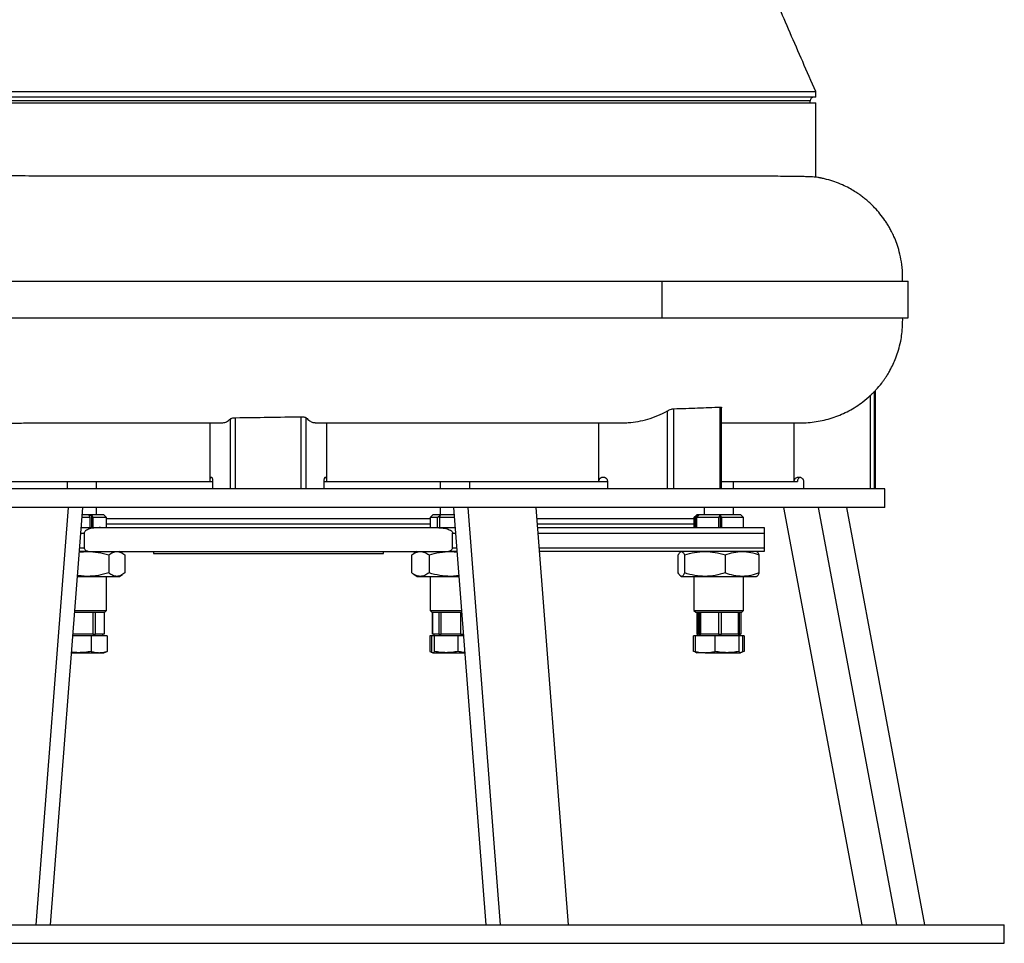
# Model space of a CAD drawing. Extents: x 3894 to 4794, y 2811 to 4790.
# Tile 2 of 8: x 4259 to 4794, y 2811 to 3313. Entities that reach past the tile are written whole.
import ezdxf

# ---------------------------------------------------------------- set-up
doc = ezdxf.new("R2010")
doc.units = 0
doc.header["$LTSCALE"] = 10
doc.header["$MEASUREMENT"] = 0
doc.layers.get('0').update_dxf_attribs({"linetype": 'CONTINUOUS'})

msp = doc.modelspace()

# ---------------------------------------------------------------- linework, layer by layer
at = {"color": 7, "linetype": 'Continuous'}
for p, q in [((4691.45, 3271.14), (4096.45, 3271.14)), ((4691.45, 3271.14), (4691.45, 3274.14)), ((4096.45, 3268.14), (4691.45, 3268.14)), ((4688.45, 3269.14), (4099.45, 3269.14)), ((4688.45, 3268.14), (4688.45, 3269.14)), ((4691.45, 3227.58), (4691.45, 3268.14)), ((4248.93, 3171.14), (4607.76, 3171.14)), ((4607.76, 3171.14), (4741.75, 3171.14)), ((4607.76, 3171.14), (4607.76, 3151.14)), ((4741.75, 3151.14), (4741.75, 3171.14)), ((4248.93, 3151.14), (4607.76, 3151.14)), ((4607.76, 3151.14), (4741.75, 3151.14)), ((4723.46, 3111.23), (4723.54, 3111.36)), ((4723.46, 3058.14), (4723.46, 3111.23)), ((4723.95, 3058.14), (4723.95, 3111.75)), ((4721.25, 3058.14), (4721.25, 3109.06)), ((4610.84, 3058.14), (4610.84, 3100.6)), ((4614.35, 3058.14), (4614.35, 3101.76)), ((4639.56, 3058.14), (4639.56, 3102.66)), ((4640.32, 3058.14), (4640.32, 3102.24)), ((4362.25, 3062.14), (4362.25, 3094.14)), ((4373.39, 3058.14), (4373.39, 3096.27)), ((4376.12, 3058.14), (4376.12, 3096.89)), ((4411.77, 3058.14), (4411.77, 3097.4)), ((4414.51, 3058.14), (4414.51, 3096.79)), ((4425.64, 3062.14), (4425.64, 3094.14)), ((4573.59, 3062.14), (4573.59, 3094.14)), ((4679.69, 3062.14), (4679.69, 3094.14)), ((4108.2, 3062.14), (4362.25, 3062.14)), ((4284.54, 3062.14), (4284.54, 3058.14)), ((4300.54, 3058.14), (4300.54, 3062.14)), ((4362.25, 3062.14), (4363.64, 3062.14)), ((4363.64, 3062.14), (4363.64, 3058.14)), ((4424.25, 3058.14), (4424.25, 3062.14)), ((4424.25, 3062.14), (4425.64, 3062.14)), ((4425.64, 3062.14), (4573.59, 3062.14)), ((4487.36, 3062.14), (4487.36, 3058.14)), ((4503.36, 3058.14), (4503.36, 3062.14)), ((4573.59, 3062.14), (4578.23, 3062.14)), ((4578.23, 3062.14), (4578.23, 3058.14)), ((4640.32, 3062.14), (4679.69, 3062.14)), ((4646.77, 3058.14), (4646.77, 3062.14)), ((4679.69, 3062.14), (4681.45, 3062.14)), ((4684.87, 3062.14), (4684.87, 3058.14)), ((4728.95, 3058.14), (4058.95, 3058.14)), ((4728.95, 3048.14), (4728.95, 3058.14)), ((4728.95, 3048.14), (4058.95, 3048.14)), ((4267.78, 2821.14), (4285.36, 3048.14)), ((4275.59, 2821.14), (4293.17, 3048.14)), ((4300.54, 3044.14), (4300.54, 3048.14)), ((4487.36, 3048.14), (4487.36, 3044.14)), ((4512.31, 2821.14), (4494.72, 3048.14)), ((4520.11, 2821.14), (4502.53, 3048.14)), ((4557.07, 2821.14), (4539.48, 3048.14)), ((4630.77, 3048.14), (4630.77, 3044.14)), ((4646.77, 3044.14), (4646.77, 3048.14)), ((4716.64, 2821.14), (4674.19, 3048.14)), ((4735.5, 2821.14), (4693.04, 3048.14)), ((4750.8, 2821.14), (4708.35, 3048.14)), ((4297.14, 3042.64), (4292.75, 3042.64)), ((4304.54, 3044.14), (4292.86, 3044.14)), ((4296.63, 3043.94), (4298.01, 3043.94)), ((4297.14, 3042.64), (4296.63, 3043.94)), ((4297.14, 3037.14), (4297.14, 3042.64)), ((4298.01, 3043.94), (4298.52, 3042.64)), ((4298.01, 3037.14), (4298.01, 3043.94)), ((4306.04, 3042.64), (4298.52, 3042.64)), ((4298.52, 3042.64), (4298.52, 3037.14)), ((4306, 3042.67), (4304.54, 3044.14)), ((4305.95, 3042.14), (4481.86, 3042.14)), ((4306.04, 3042.64), (4306, 3042.67)), ((4306.04, 3037.14), (4306.04, 3042.64)), ((4483.36, 3044.14), (4481.86, 3042.64)), ((4481.86, 3042.64), (4481.86, 3037.14)), ((4485.8, 3042.64), (4481.86, 3042.64)), ((4495.03, 3044.14), (4483.36, 3044.14)), ((4485.8, 3042.64), (4487.23, 3043.96)), ((4485.8, 3037.14), (4485.8, 3042.64)), ((4487.23, 3043.96), (4486.92, 3042.64)), ((4495.15, 3042.64), (4486.92, 3042.64)), ((4486.92, 3042.64), (4486.92, 3037.14)), ((4539.95, 3042.14), (4625.27, 3042.14)), ((4626.77, 3044.14), (4625.27, 3042.64)), ((4625.27, 3042.64), (4625.27, 3037.14)), ((4626.08, 3042.64), (4625.27, 3042.64)), ((4626.08, 3042.64), (4627.28, 3043.94)), ((4626.08, 3037.14), (4626.08, 3042.64)), ((4627.87, 3043.94), (4626.67, 3042.64)), ((4638.76, 3042.64), (4626.67, 3042.64)), ((4626.67, 3042.64), (4626.67, 3037.14)), ((4650.77, 3044.14), (4626.77, 3044.14)), ((4627.28, 3043.94), (4627.87, 3043.94)), ((4627.28, 3043.94), (4627.28, 3043.3)), ((4638.76, 3042.64), (4639.44, 3043.96)), ((4638.76, 3037.14), (4638.76, 3042.64)), ((4639.44, 3043.96), (4639.44, 3037.14)), ((4652.27, 3042.64), (4640.26, 3042.64)), ((4640.26, 3042.64), (4640.26, 3037.14)), ((4652.27, 3042.64), (4650.77, 3044.14)), ((4652.27, 3037.14), (4652.27, 3042.64)), ((4292.32, 3037.14), (4302.79, 3037.14)), ((4302.79, 3037.14), (4485.11, 3037.14)), ((4305.95, 3039.14), (4481.86, 3039.14)), ((4485.11, 3037.14), (4495.57, 3037.14)), ((4540.18, 3039.14), (4625.27, 3039.14)), ((4292.09, 3034.14), (4293.82, 3034.14)), ((4293.82, 3034.14), (4293.82, 3026.14)), ((4494.08, 3026.14), (4494.08, 3034.14)), ((4494.08, 3034.14), (4495.8, 3034.14)), ((4540.57, 3034.14), (4663.45, 3034.14)), ((4663.45, 3034.14), (4663.45, 3026.14)), ((4291.29, 3023.78), (4295.56, 3024.14)), ((4296.03, 3024.14), (4291.31, 3024.14)), ((4291.47, 3026.14), (4293.82, 3026.14)), ((4296.03, 3024.14), (4491.86, 3024.14)), ((4314.61, 3023.23), (4313.04, 3024.14)), ((4331.45, 3024.14), (4331.45, 3023.14)), ((4456.45, 3023.14), (4456.45, 3024.14)), ((4474.86, 3024.14), (4472.97, 3023.05)), ((4496.58, 3024.14), (4491.86, 3024.14)), ((4493.03, 3024.14), (4496.6, 3023.84)), ((4494.08, 3026.14), (4496.42, 3026.14)), ((4541.19, 3026.14), (4663.45, 3026.14)), ((4663.45, 3024.14), (4541.34, 3024.14)), ((4618.27, 3024.14), (4617.99, 3023.98)), ((4659.55, 3023.98), (4659.27, 3024.14)), ((4307.26, 3022.31), (4307.26, 3012.47)), ((4315.95, 3022.31), (4315.95, 3012.47)), ((4316.05, 3012.47), (4316.05, 3022.31)), ((4331.45, 3023.14), (4456.45, 3023.14)), ((4471.84, 3012.47), (4471.84, 3022.31)), ((4481.27, 3022.31), (4481.27, 3012.47)), ((4616.75, 3012.47), (4616.75, 3022.31)), ((4620.24, 3012.47), (4620.24, 3022.31)), ((4642.26, 3022.31), (4642.26, 3012.47)), ((4660.79, 3012.47), (4660.79, 3022.31)), ((4290.21, 3010.64), (4295.56, 3010.64)), ((4295.56, 3010.64), (4290.3, 3011.07)), ((4295.56, 3010.64), (4311.61, 3010.64)), ((4306.04, 2992.14), (4306.04, 3010.64)), ((4311.61, 3010.64), (4313.04, 3010.64)), ((4313.04, 3010.64), (4314.61, 3011.55)), ((4472.97, 3011.73), (4474.86, 3010.64)), ((4474.86, 3010.64), (4476.55, 3010.64)), ((4476.55, 3010.64), (4493.03, 3010.64)), ((4481.86, 3010.64), (4481.86, 2992.14)), ((4497.6, 3011.02), (4493.03, 3010.64)), ((4493.03, 3010.64), (4497.63, 3010.64)), ((4618, 3010.8), (4618.27, 3010.64)), ((4618.27, 3010.64), (4618.5, 3010.64)), ((4618.5, 3010.64), (4631.25, 3010.64)), ((4625.27, 3010.64), (4625.27, 2992.14)), ((4631.25, 3010.64), (4651.53, 3010.64)), ((4651.53, 3010.64), (4659.27, 3010.64)), ((4652.27, 2992.14), (4652.27, 3010.64)), ((4659.27, 3010.64), (4659.55, 3010.8)), ((4288.83, 2992.14), (4306.04, 2992.14)), ((4305.04, 2991.14), (4306.04, 2992.14)), ((4481.86, 2992.14), (4482.86, 2991.14)), ((4481.86, 2992.14), (4486.34, 2992.14)), ((4486.34, 2992.14), (4499.06, 2992.14)), ((4625.27, 2992.14), (4626.27, 2991.14)), ((4625.27, 2992.14), (4639.51, 2992.14)), ((4639.51, 2992.14), (4652.27, 2992.14)), ((4651.27, 2991.14), (4652.27, 2992.14)), ((4288.76, 2991.14), (4292.54, 2991.14)), ((4292.54, 2991.14), (4305.04, 2991.14)), ((4298.52, 2991.14), (4298.52, 2979.14)), ((4299.91, 2979.14), (4299.91, 2991.14)), ((4304.78, 2991.14), (4304.78, 2979.14)), ((4304.79, 2979.14), (4304.79, 2991.14)), ((4482.86, 2991.14), (4495.36, 2991.14)), ((4483.11, 2991.14), (4483.11, 2979.14)), ((4483.2, 2979.14), (4483.2, 2991.14)), ((4483.23, 2979.14), (4483.23, 2991.14)), ((4486.58, 2991.14), (4486.58, 2979.14)), ((4487.82, 2979.14), (4487.82, 2991.14)), ((4495.36, 2991.14), (4499.14, 2991.14)), ((4498.37, 2991.14), (4498.37, 2979.14)), ((4626.27, 2991.14), (4638.77, 2991.14)), ((4626.9, 2991.14), (4626.9, 2979.14)), ((4627.42, 2979.14), (4627.42, 2991.14)), ((4627.5, 2979.14), (4627.5, 2991.14)), ((4628.08, 2991.14), (4628.08, 2979.14)), ((4628.99, 2979.14), (4628.99, 2991.14)), ((4638.61, 2991.14), (4638.61, 2979.14)), ((4638.77, 2991.14), (4651.27, 2991.14)), ((4640.27, 2979.14), (4640.27, 2991.14)), ((4649.3, 2991.14), (4649.3, 2979.14)), ((4650.05, 2979.14), (4650.05, 2991.14)), ((4650.65, 2991.14), (4650.65, 2979.14)), ((4297.62, 2978.34), (4287.77, 2978.34)), ((4290.8, 2979.14), (4287.83, 2979.14)), ((4295.46, 2979.14), (4290.8, 2979.14)), ((4298.52, 2979.14), (4295.46, 2979.14)), ((4297.62, 2978.34), (4297.62, 2969.81)), ((4306.24, 2978.34), (4297.62, 2978.34)), ((4298.52, 2979.14), (4299.91, 2979.14)), ((4301.29, 2979.14), (4299.91, 2979.14)), ((4303.4, 2979.14), (4301.29, 2979.14)), ((4304.78, 2979.14), (4303.4, 2979.14)), ((4304.24, 2978.34), (4303.78, 2979.14)), ((4306.24, 2978.34), (4306.24, 2969.81)), ((4481.65, 2978.34), (4481.65, 2969.81)), ((4482.65, 2978.34), (4481.65, 2978.34)), ((4482.65, 2978.34), (4482.65, 2969.81)), ((4484.22, 2978.34), (4482.65, 2978.34)), ((4483.2, 2979.14), (4483.11, 2979.14)), ((4483.23, 2979.14), (4483.2, 2979.14)), ((4484.18, 2979.14), (4483.23, 2979.14)), ((4484.11, 2979.14), (4483.65, 2978.34)), ((4485.63, 2979.14), (4484.18, 2979.14)), ((4484.22, 2969.81), (4484.22, 2978.34)), ((4496.93, 2978.34), (4484.22, 2978.34)), ((4486.58, 2979.14), (4485.63, 2979.14)), ((4486.58, 2979.14), (4487.82, 2979.14)), ((4490.81, 2979.14), (4487.82, 2979.14)), ((4495.38, 2979.14), (4490.81, 2979.14)), ((4498.37, 2979.14), (4495.38, 2979.14)), ((4496.93, 2978.34), (4496.93, 2969.81)), ((4500.13, 2978.34), (4496.93, 2978.34)), ((4498.37, 2979.14), (4499.95, 2979.14)), ((4499.95, 2979.14), (4499.95, 2980.67)), ((4500.07, 2979.14), (4499.95, 2979.14)), ((4625.88, 2978.34), (4625.01, 2978.34)), ((4625.01, 2969.81), (4625.01, 2978.34)), ((4625.88, 2978.34), (4625.88, 2969.81)), ((4636.73, 2978.34), (4625.88, 2978.34)), ((4626.9, 2979.14), (4627.42, 2979.14)), ((4627.53, 2979.14), (4627.07, 2978.34)), ((4627.5, 2979.14), (4627.42, 2979.14)), ((4627.53, 2979.14), (4627.5, 2979.14)), ((4627.92, 2979.14), (4627.53, 2979.14)), ((4628.08, 2979.14), (4627.92, 2979.14)), ((4628.08, 2979.14), (4628.99, 2979.14)), ((4631.72, 2979.14), (4628.99, 2979.14)), ((4635.88, 2979.14), (4631.72, 2979.14)), ((4638.61, 2979.14), (4635.88, 2979.14)), ((4649.62, 2978.34), (4636.73, 2978.34)), ((4636.73, 2969.81), (4636.73, 2978.34)), ((4638.61, 2979.14), (4640.27, 2979.14)), ((4642.83, 2979.14), (4640.27, 2979.14)), ((4646.74, 2979.14), (4642.83, 2979.14)), ((4649.3, 2979.14), (4646.74, 2979.14)), ((4649.3, 2979.14), (4650.05, 2979.14)), ((4649.62, 2978.34), (4649.62, 2969.81)), ((4651.66, 2978.34), (4649.62, 2978.34)), ((4650.48, 2978.34), (4650.02, 2979.14)), ((4650.65, 2979.14), (4650.05, 2979.14)), ((4651.66, 2978.34), (4651.66, 2969.81)), ((4652.54, 2978.34), (4651.66, 2978.34)), ((4652.54, 2978.34), (4652.54, 2969.81)), ((4287.05, 2969.14), (4290.77, 2969.14)), ((4290.77, 2969.14), (4301.93, 2969.14)), ((4301.93, 2969.14), (4304.54, 2969.14)), ((4304.54, 2969.14), (4305.45, 2969.47)), ((4306.24, 2969.81), (4305.44, 2969.5)), ((4482.45, 2969.47), (4483.36, 2969.14)), ((4483.44, 2969.14), (4490.58, 2969.14)), ((4490.58, 2969.14), (4500.84, 2969.14)), ((4626.17, 2969.53), (4625.01, 2969.81)), ((4625.69, 2969.57), (4625.01, 2969.81)), ((4625.68, 2969.54), (4626.77, 2969.14)), ((4631.31, 2969.14), (4626.78, 2969.14)), ((4631.31, 2969.14), (4643.18, 2969.14)), ((4643.18, 2969.14), (4650.64, 2969.14)), ((3993.95, 2821.14), (4547.02, 2821.14)), ((4547.02, 2821.14), (4793.95, 2821.14)), ((4793.95, 2811.14), (4793.95, 2821.14)), ((3993.95, 2811.14), (4547.02, 2811.14)), ((4547.02, 2811.14), (4793.95, 2811.14))]:
    msp.add_line(p, q, dxfattribs=at)
for centre, radius, start in [((4690.45, 3269.14), 2, 90), ((4683.95, 3062.14), 2.5, 110.1228)]:
    msp.add_arc(centre, radius, start, 180, dxfattribs=at)
for points, knots in [([(4691.45, 3274.14), (4689.09, 3279.56), (4684.46, 3290.19), (4677.6, 3305.93), (4671.02, 3321.08), (4664.69, 3335.65), (4658.62, 3349.65), (4654.68, 3358.69), (4652.75, 3363.14)], [0, 0, 0, 0, 0.184112, 0.360487, 0.529641, 0.692172, 0.848733, 1, 1, 1, 1]), ([(4192.25, 3274.14), (4199.25, 3274.14), (4215.93, 3274.14), (4244.25, 3274.14), (4277.07, 3274.14), (4311.67, 3274.14), (4347.51, 3274.14), (4371.87, 3274.14), (4384.9, 3274.14), (4386.55, 3274.14), (4389.02, 3274.14), (4391.48, 3274.14), (4393.12, 3274.14), (4394.77, 3274.14), (4396.42, 3274.14), (4398.88, 3274.14), (4401.35, 3274.14), (4403, 3274.14), (4416.05, 3274.14), (4440.44, 3274.14), (4476.32, 3274.14), (4510.95, 3274.14), (4543.81, 3274.14), (4566.67, 3274.14), (4578.63, 3274.14), (4580.94, 3274.14)], [0.7251082, 0.7251082, 0.7251082, 0.7251082, 0.7403532, 0.7599055, 0.7794577, 0.79901, 0.8185623, 0.8381146, 0.8381146, 0.8394397, 0.8407647, 0.8420898, 0.8434149, 0.8434149, 0.8447407, 0.8460666, 0.8473925, 0.8487184, 0.8487184, 0.8682827, 0.887847, 0.9074113, 0.9269756, 0.9465398, 0.9512879, 0.9512879, 0.9512879, 0.9512879]), ([(4580.94, 3274.14), (4588.15, 3274.14), (4604.23, 3274.14), (4626.91, 3274.14), (4641, 3274.14), (4647.83, 3274.14), (4648.69, 3274.14), (4649.96, 3274.14), (4651.21, 3274.14), (4652.03, 3274.14), (4652.84, 3274.14), (4653.64, 3274.14), (4654.82, 3274.14), (4655.98, 3274.14), (4656.75, 3274.14), (4661.5, 3274.14), (4665.48, 3274.14), (4669.04, 3274.14)], [0.64550009, 0.64550009, 0.64550009, 0.64550009, 0.66031636, 0.67988066, 0.69944495, 0.69944495, 0.70077083, 0.70209671, 0.70342258, 0.70474846, 0.70474846, 0.70606619, 0.70738391, 0.70870164, 0.71001936, 0.71001936, 0.72510818, 0.72510818, 0.72510818, 0.72510818]), ([(4669.04, 3274.14), (4670.07, 3274.14), (4675.51, 3274.14), (4680.72, 3274.14), (4684.05, 3274.14), (4684.62, 3274.14)], [0.61741956, 0.61741956, 0.61741956, 0.61741956, 0.62177403, 0.64121733, 0.64550009, 0.64550009, 0.64550009, 0.64550009]), ([(4684.62, 3274.14), (4685.88, 3274.14), (4688.42, 3274.14), (4690.53, 3274.14), (4691.52, 3274.14), (4691.36, 3274.14), (4691.32, 3274.14)], [0, 0, 0, 0, 0.30536, 0.610721, 0.916081, 1, 1, 1, 1]), ([(4641.38, 3228.19), (4641.19, 3228.19), (4638.69, 3228.19), (4633.29, 3228.19), (4624.68, 3228.19), (4614.74, 3228.19), (4603.42, 3228.19), (4591.19, 3228.19), (4578.21, 3228.19), (4564.46, 3228.19), (4550, 3228.2), (4534.87, 3228.2), (4519.12, 3228.2), (4502.83, 3228.19), (4486.16, 3228.19), (4469.3, 3228.19), (4452.43, 3228.18), (4435.64, 3228.17), (4418.99, 3228.17), (4402.57, 3228.16), (4386.48, 3228.16), (4370.78, 3228.16), (4355.54, 3228.16), (4340.81, 3228.16), (4326.51, 3228.17), (4312.29, 3228.19), (4297.82, 3228.2), (4282.83, 3228.23), (4267.36, 3228.26), (4253.1, 3228.3), (4240.12, 3228.33), (4228.45, 3228.37), (4216.59, 3228.41), (4204.49, 3228.46), (4192.15, 3228.51), (4179.59, 3228.57), (4171.47, 3228.62), (4167.32, 3228.64)], [0, 0, 0, 0, 0.002152, 0.027802, 0.05341, 0.084306, 0.115413, 0.146829, 0.178563, 0.210588, 0.242874, 0.275393, 0.308119, 0.341022, 0.374032, 0.406492, 0.438403, 0.469797, 0.500594, 0.530731, 0.560158, 0.588828, 0.616704, 0.64376, 0.669974, 0.695971, 0.723225, 0.751867, 0.781923, 0.813419, 0.836812, 0.860954, 0.885919, 0.912247, 0.940041, 0.969296, 1, 1, 1, 1]), ([(4691.25, 3227.64), (4691.06, 3227.66), (4690.65, 3227.73), (4688.86, 3227.82), (4686.11, 3227.9), (4682.42, 3227.98), (4677.86, 3228.04), (4672.48, 3228.09), (4666.17, 3228.13), (4658.96, 3228.16), (4650.73, 3228.18), (4644.83, 3228.19), (4641.47, 3228.19), (4641.38, 3228.19)], [0, 0, 0, 0, 0.08573, 0.187928, 0.290209, 0.392407, 0.491716, 0.591101, 0.69041, 0.792603, 0.89488, 0.997074, 1, 1, 1, 1]), ([(4738.69, 3171.14), (4738.7, 3172.55), (4738.72, 3176.06), (4738.15, 3181.42), (4737, 3186.85), (4735.59, 3191.4), (4734.12, 3195.07), (4732.76, 3197.93), (4731.52, 3200.22), (4730.34, 3202.21), (4728.68, 3204.75), (4726.45, 3207.75), (4723.67, 3210.91), (4721.05, 3213.49), (4718.82, 3215.43), (4716.86, 3216.99), (4714.86, 3218.44), (4712.44, 3220.04), (4709.43, 3221.78), (4705.83, 3223.54), (4701.76, 3225.15), (4698.13, 3226.26), (4695.69, 3226.84), (4694.55, 3227.08), (4694.04, 3227.18), (4693.61, 3227.26), (4693.1, 3227.36), (4692.27, 3227.5), (4691.64, 3227.6), (4691.27, 3227.64), (4691.25, 3227.64)], [0, 0, 0, 0, 0.0509456, 0.1269123, 0.1938294, 0.2512929, 0.2989987, 0.3367331, 0.3655494, 0.393009, 0.4204427, 0.4751967, 0.5279676, 0.5724484, 0.6080371, 0.6346924, 0.6627033, 0.697501, 0.7393667, 0.7882589, 0.8420846, 0.8972741, 0.9253419, 0.9324063, 0.9395199, 0.9437851, 0.9494221, 0.965693, 0.9986319, 1, 1, 1, 1]), ([(4723.55, 3111.35), (4723.77, 3111.56), (4725.12, 3112.93), (4726.68, 3114.87), (4728.33, 3117.09), (4729.36, 3118.57), (4730.55, 3120.42), (4731.99, 3122.87), (4733.56, 3125.95), (4735.12, 3129.62), (4736.53, 3133.78), (4737.62, 3138.16), (4738.35, 3142.63), (4738.71, 3146.87), (4738.71, 3149.74), (4738.7, 3151.14)], [0, 0, 0, 0, 0.020967, 0.132056, 0.170246, 0.210652, 0.256139, 0.320786, 0.406269, 0.49317, 0.593995, 0.708353, 0.802704, 0.904128, 1, 1, 1, 1]), ([(4721.25, 3109.06), (4721.6, 3109.39), (4722.24, 3110), (4722.93, 3110.69), (4723.35, 3111.11), (4723.43, 3111.19), (4723.46, 3111.23)], [0, 0, 0, 0, 0.343589, 0.611949, 0.814447, 1, 1, 1, 1]), ([(4681.19, 3094.12), (4682.14, 3094.11), (4686.01, 3094.03), (4691.36, 3094.57), (4697.14, 3095.81), (4701.4, 3097.08), (4705.53, 3098.69), (4709.53, 3100.61), (4713.4, 3102.88), (4717.38, 3105.64), (4719.88, 3107.85), (4721.25, 3109.06)], [0, 0, 0, 0, 0.065619, 0.265844, 0.368348, 0.470849, 0.57106, 0.67127, 0.774009, 0.876745, 1, 1, 1, 1]), ([(4586.32, 3094.12), (4587.39, 3094.13), (4590.25, 3094.15), (4594.88, 3094.75), (4600.26, 3096), (4605.63, 3097.88), (4609.1, 3099.69), (4610.84, 3100.6)], [0, 0, 0, 0, 0.12618, 0.338189, 0.550191, 0.773889, 1, 1, 1, 1]), ([(4610.84, 3100.6), (4611.17, 3100.77), (4611.83, 3101.12), (4612.95, 3101.53), (4613.81, 3101.73), (4614.22, 3101.75), (4614.35, 3101.76)], [0, 0, 0, 0, 0.301085, 0.60314, 0.877425, 1, 1, 1, 1]), ([(4614.35, 3101.76), (4618.71, 3101.89), (4627.46, 3102.16), (4635.52, 3102.49), (4639.56, 3102.66)], [0, 0, 0, 0, 0.499268, 1, 1, 1, 1]), ([(4639.56, 3102.66), (4639.73, 3102.65), (4640.09, 3102.63), (4640.32, 3102.46), (4640.3, 3102.3), (4640.29, 3102.24)], [0, 0, 0, 0, 0.400103, 0.799445, 1, 1, 1, 1]), ([(4167.32, 3093.64), (4170.35, 3093.66), (4176.59, 3093.69), (4186.65, 3093.74), (4197.59, 3093.79), (4209.27, 3093.84), (4221.21, 3093.88), (4232.87, 3093.92), (4243.51, 3093.95), (4253.11, 3093.98), (4261.67, 3094), (4269.78, 3094.02), (4277.8, 3094.04), (4286.07, 3094.06), (4294.83, 3094.07), (4304.08, 3094.08), (4315, 3094.1), (4327.77, 3094.11), (4342.53, 3094.12), (4356.43, 3094.12), (4365.42, 3094.12), (4369.17, 3094.12)], [0, 0, 0, 0, 0.055036, 0.11329, 0.174722, 0.23929, 0.303587, 0.363525, 0.419113, 0.464204, 0.506002, 0.544533, 0.581785, 0.62092, 0.661971, 0.704929, 0.749805, 0.812759, 0.879416, 0.949751, 1, 1, 1, 1]), ([(4369.17, 3094.14), (4369.87, 3094.24), (4371.29, 3094.46), (4372.68, 3095.65), (4373.39, 3096.27)], [0, 0, 0, 0, 0.489753, 1, 1, 1, 1]), ([(4373.39, 3096.27), (4373.51, 3096.35), (4373.75, 3096.53), (4374.51, 3096.74), (4375.34, 3096.86), (4375.9, 3096.88), (4376.12, 3096.89)], [0, 0, 0, 0, 0.2777907, 0.5558068, 0.8271986, 1, 1, 1, 1]), ([(4376.12, 3096.89), (4382.05, 3096.97), (4393.94, 3097.13), (4405.82, 3097.31), (4411.77, 3097.4)], [0, 0, 0, 0, 0.49927, 1, 1, 1, 1]), ([(4411.77, 3097.4), (4412.09, 3097.39), (4412.74, 3097.38), (4413.58, 3097.24), (4414.2, 3097.03), (4414.41, 3096.87), (4414.51, 3096.79)], [0, 0, 0, 0, 0.2537202, 0.5072548, 0.7661265, 1, 1, 1, 1]), ([(4414.51, 3096.79), (4415.1, 3096.22), (4416.3, 3095.08), (4417.95, 3094.26), (4418.99, 3094.21), (4419.41, 3094.19)], [0, 0, 0, 0, 0.370873, 0.74268, 1, 1, 1, 1]), ([(4419.41, 3094.11), (4420.96, 3094.11), (4428.53, 3094.11), (4441.82, 3094.1), (4459.08, 3094.09), (4475.69, 3094.09), (4491.75, 3094.08), (4507.38, 3094.08), (4522.66, 3094.08), (4537.59, 3094.08), (4552.11, 3094.08), (4566.12, 3094.08), (4577.56, 3094.09), (4584.07, 3094.09), (4586.32, 3094.09)], [0, 0, 0, 0, 0.025078, 0.122282, 0.217294, 0.309944, 0.400784, 0.491318, 0.582417, 0.674008, 0.766012, 0.858354, 0.950943, 1, 1, 1, 1]), ([(4640.32, 3094.09), (4641.27, 3094.09), (4644.94, 3094.09), (4649.61, 3094.09), (4654.57, 3094.09), (4658.39, 3094.09), (4662.11, 3094.09), (4665.61, 3094.09), (4668.9, 3094.09), (4671.92, 3094.09), (4674.69, 3094.09), (4677.11, 3094.09), (4679.08, 3094.1), (4680.51, 3094.11), (4680.96, 3094.11), (4681.19, 3094.11)], [0, 0, 0, 0, 0.037336, 0.14421, 0.20681, 0.2692, 0.33528, 0.407427, 0.478306, 0.554254, 0.635309, 0.721421, 0.812163, 0.907194, 1, 1, 1, 1]), ([(4362.25, 3062.14), (4362.26, 3062.41), (4362.27, 3062.94), (4362.38, 3063.65), (4362.54, 3064.22), (4362.75, 3064.59), (4362.99, 3064.69), (4363.23, 3064.47), (4363.44, 3063.96), (4363.59, 3063.22), (4363.64, 3062.57), (4363.64, 3062.21), (4363.64, 3062.14)], [0, 0, 0, 0, 0.098368, 0.196655, 0.297803, 0.405544, 0.520077, 0.638703, 0.756326, 0.867998, 0.971959, 1, 1, 1, 1]), ([(4424.25, 3062.14), (4424.26, 3062.41), (4424.27, 3062.94), (4424.38, 3063.66), (4424.54, 3064.22), (4424.75, 3064.59), (4424.99, 3064.69), (4425.24, 3064.47), (4425.45, 3063.95), (4425.59, 3063.22), (4425.64, 3062.57), (4425.64, 3062.21), (4425.64, 3062.14)], [0, 0, 0, 0, 0.098527, 0.196975, 0.298163, 0.405726, 0.519999, 0.638523, 0.756332, 0.868285, 0.972324, 1, 1, 1, 1]), ([(4573.59, 3062.14), (4573.59, 3062.31), (4573.61, 3062.48), (4573.67, 3062.81), (4573.72, 3062.97), (4573.84, 3063.28), (4573.91, 3063.42), (4574.09, 3063.7), (4574.19, 3063.82), (4574.41, 3064.05), (4574.53, 3064.15), (4574.78, 3064.33), (4574.91, 3064.4), (4575.19, 3064.52), (4575.33, 3064.56), (4575.62, 3064.62), (4575.76, 3064.64), (4576.06, 3064.64), (4576.21, 3064.62), (4576.49, 3064.56), (4576.64, 3064.52), (4576.91, 3064.4), (4577.04, 3064.33), (4577.29, 3064.15), (4577.41, 3064.05), (4577.74, 3063.71), (4577.92, 3063.44), (4578.1, 3062.97), (4578.15, 3062.81), (4578.21, 3062.48), (4578.23, 3062.31), (4578.23, 3062.14)], [0, 0, 0, 0, 0.0625, 0.0625, 0.125, 0.125, 0.1875, 0.1875, 0.25, 0.25, 0.3125, 0.3125, 0.375, 0.375, 0.4375, 0.4375, 0.5, 0.5, 0.5625, 0.5625, 0.625, 0.625, 0.6875, 0.6875, 0.75, 0.75, 0.875, 0.875, 0.9375, 0.9375, 1, 1, 1, 1]), ([(4679.69, 3062.14), (4679.72, 3062.41), (4679.77, 3062.94), (4680.17, 3063.65), (4680.77, 3064.22), (4681.55, 3064.59), (4682.45, 3064.69), (4683.36, 3064.47), (4684.14, 3063.96), (4684.68, 3063.22), (4684.86, 3062.57), (4684.87, 3062.21), (4684.87, 3062.14)], [0, 0, 0, 0, 0.098368, 0.196655, 0.297803, 0.405544, 0.520077, 0.638703, 0.756326, 0.867998, 0.971959, 1, 1, 1, 1]), ([(4302.79, 3037.14), (4301.79, 3037.11), (4299.77, 3037.05), (4297.36, 3036.61), (4295.59, 3035.99), (4294.66, 3035.49), (4294.08, 3034.92), (4293.85, 3034.51), (4293.82, 3034.23), (4293.82, 3034.14)], [0, 0, 0, 0, 0.300527, 0.606211, 0.726991, 0.863805, 0.917651, 0.972063, 1, 1, 1, 1]), ([(4485.11, 3037.14), (4486.11, 3037.11), (4488.13, 3037.05), (4490.53, 3036.61), (4492.3, 3035.99), (4493.23, 3035.49), (4493.81, 3034.92), (4494.05, 3034.51), (4494.07, 3034.23), (4494.08, 3034.14)], [0, 0, 0, 0, 0.300527, 0.606211, 0.726991, 0.863805, 0.917651, 0.972063, 1, 1, 1, 1]), ([(4540.34, 3037.14), (4541.33, 3037.14), (4547.1, 3037.14), (4557.15, 3037.14), (4570.45, 3037.14), (4583.15, 3037.14), (4595.23, 3037.14), (4606.63, 3037.14), (4617.28, 3037.14), (4627.16, 3037.14), (4636.18, 3037.14), (4644.37, 3037.14), (4651.63, 3037.14), (4658.09, 3037.14), (4661.66, 3037.14), (4663.45, 3037.14)], [0, 0, 0, 0, 0.0171502, 0.0994984, 0.1818493, 0.2647584, 0.3476702, 0.4305793, 0.5134911, 0.5958394, 0.6781902, 0.759439, 0.8406904, 0.9203446, 1, 1, 1, 1]), ([(4663.45, 3037.14), (4663.45, 3037.11), (4663.45, 3037.05), (4663.45, 3036.61), (4663.45, 3035.99), (4663.45, 3035.49), (4663.45, 3034.92), (4663.45, 3034.51), (4663.45, 3034.23), (4663.45, 3034.14)], [0, 0, 0, 0, 0.300527, 0.606211, 0.726991, 0.863805, 0.917651, 0.972063, 1, 1, 1, 1]), ([(4293.82, 3026.14), (4293.83, 3026.01), (4293.87, 3025.71), (4294.19, 3025.21), (4294.9, 3024.62), (4295.6, 3024.32), (4296.03, 3024.14)], [0, 0, 0, 0, 0.126122, 0.28321, 0.549796, 1, 1, 1, 1]), ([(4295.56, 3024.14), (4297.52, 3024.05), (4301.48, 3023.86), (4305.32, 3022.83), (4307.26, 3022.31)], [0, 0, 0, 0, 0.494511, 1, 1, 1, 1]), ([(4307.26, 3022.31), (4307.97, 3022.82), (4309.39, 3023.85), (4310.86, 3024.04), (4311.61, 3024.14)], [0, 0, 0, 0, 0.495459, 1, 1, 1, 1]), ([(4311.61, 3024.14), (4312.33, 3024.05), (4313.8, 3023.86), (4315.23, 3022.83), (4315.95, 3022.31)], [0, 0, 0, 0, 0.494511, 1, 1, 1, 1]), ([(4471.84, 3022.31), (4472.61, 3022.82), (4474.15, 3023.85), (4475.75, 3024.04), (4476.55, 3024.14)], [0, 0, 0, 0, 0.4954584, 1, 1, 1, 1]), ([(4476.55, 3024.14), (4477.34, 3024.05), (4478.94, 3023.86), (4480.49, 3022.83), (4481.27, 3022.31)], [0, 0, 0, 0, 0.494511, 1, 1, 1, 1]), ([(4481.27, 3022.31), (4483.18, 3022.82), (4487.03, 3023.85), (4491.02, 3024.04), (4493.03, 3024.14)], [0, 0, 0, 0, 0.495458, 1, 1, 1, 1]), ([(4491.86, 3024.14), (4492.37, 3024.35), (4493.05, 3024.65), (4493.74, 3025.27), (4494.03, 3025.7), (4494.06, 3026.02), (4494.08, 3026.14)], [0, 0, 0, 0, 0.517325, 0.699877, 0.884241, 1, 1, 1, 1]), ([(4616.75, 3022.31), (4617.04, 3022.84), (4617.46, 3023.65), (4617.9, 3023.83), (4618.05, 3023.88)], [0, 0, 0, 0, 0.665254, 1, 1, 1, 1]), ([(4618.5, 3024.14), (4618.79, 3024.05), (4619.38, 3023.86), (4619.95, 3022.83), (4620.24, 3022.31)], [0, 0, 0, 0, 0.494511, 1, 1, 1, 1]), ([(4620.24, 3022.31), (4622.03, 3022.82), (4625.64, 3023.85), (4629.37, 3024.04), (4631.25, 3024.14)], [0, 0, 0, 0, 0.495458, 1, 1, 1, 1]), ([(4631.25, 3024.14), (4633.1, 3024.05), (4636.83, 3023.86), (4640.44, 3022.83), (4642.26, 3022.31)], [0, 0, 0, 0, 0.49451, 1, 1, 1, 1]), ([(4642.26, 3022.31), (4643.77, 3022.82), (4646.8, 3023.85), (4649.94, 3024.04), (4651.53, 3024.14)], [0, 0, 0, 0, 0.495459, 1, 1, 1, 1]), ([(4651.53, 3024.14), (4653.08, 3024.05), (4656.22, 3023.86), (4659.26, 3022.83), (4660.79, 3022.31)], [0, 0, 0, 0, 0.494511, 1, 1, 1, 1]), ([(4660.79, 3022.31), (4660.51, 3022.84), (4660.09, 3023.65), (4659.65, 3023.83), (4659.5, 3023.88)], [0, 0, 0, 0, 0.665253, 1, 1, 1, 1]), ([(4663.45, 3026.14), (4663.45, 3026.01), (4663.45, 3025.71), (4663.45, 3025.21), (4663.45, 3024.62), (4663.45, 3024.32), (4663.45, 3024.14)], [0, 0, 0, 0, 0.126122, 0.28321, 0.549796, 1, 1, 1, 1]), ([(4307.26, 3012.47), (4305.36, 3011.96), (4301.52, 3010.93), (4297.56, 3010.73), (4295.56, 3010.64)], [0, 0, 0, 0, 0.495457, 1, 1, 1, 1]), ([(4311.61, 3010.64), (4310.88, 3010.73), (4309.41, 3010.92), (4307.98, 3011.95), (4307.26, 3012.47)], [0, 0, 0, 0, 0.494512, 1, 1, 1, 1]), ([(4315.95, 3012.47), (4315.24, 3011.96), (4313.82, 3010.93), (4312.35, 3010.73), (4311.61, 3010.64)], [0, 0, 0, 0, 0.495457, 1, 1, 1, 1]), ([(4476.55, 3010.64), (4475.76, 3010.73), (4474.17, 3010.92), (4472.62, 3011.95), (4471.84, 3012.47)], [0, 0, 0, 0, 0.4945112, 1, 1, 1, 1]), ([(4481.27, 3012.47), (4480.5, 3011.96), (4478.96, 3010.93), (4477.36, 3010.73), (4476.55, 3010.64)], [0, 0, 0, 0, 0.49546, 1, 1, 1, 1]), ([(4493.03, 3010.64), (4491.06, 3010.73), (4487.07, 3010.92), (4483.22, 3011.95), (4481.27, 3012.47)], [0, 0, 0, 0, 0.49451, 1, 1, 1, 1]), ([(4618.5, 3010.64), (4618.21, 3010.73), (4617.62, 3010.92), (4617.04, 3011.95), (4616.75, 3012.47)], [0, 0, 0, 0, 0.49451, 1, 1, 1, 1]), ([(4620.24, 3012.47), (4619.96, 3011.96), (4619.39, 3010.93), (4618.8, 3010.73), (4618.5, 3010.64)], [0, 0, 0, 0, 0.495458, 1, 1, 1, 1]), ([(4631.25, 3010.64), (4629.41, 3010.73), (4625.68, 3010.92), (4622.07, 3011.95), (4620.24, 3012.47)], [0, 0, 0, 0, 0.494511, 1, 1, 1, 1]), ([(4642.26, 3012.47), (4640.47, 3011.96), (4636.87, 3010.93), (4633.13, 3010.73), (4631.25, 3010.64)], [0, 0, 0, 0, 0.495458, 1, 1, 1, 1]), ([(4651.53, 3010.64), (4649.98, 3010.73), (4646.84, 3010.92), (4643.8, 3011.95), (4642.26, 3012.47)], [0, 0, 0, 0, 0.4945111, 1, 1, 1, 1]), ([(4660.79, 3012.47), (4659.29, 3011.96), (4656.25, 3010.93), (4653.11, 3010.73), (4651.53, 3010.64)], [0, 0, 0, 0, 0.495457, 1, 1, 1, 1]), ([(4659.5, 3010.89), (4659.64, 3010.94), (4660.08, 3011.12), (4660.51, 3011.92), (4660.79, 3012.47)], [0, 0, 0, 0, 0.3213, 1, 1, 1, 1]), ([(4290.77, 2969.14), (4289.62, 2969.15), (4288.38, 2969.16), (4287.16, 2969.34), (4287.07, 2969.36)], [0, 0, 0, 0, 0.926052, 1, 1, 1, 1]), ([(4297.62, 2969.81), (4296.49, 2969.62), (4294.22, 2969.24), (4291.92, 2969.17), (4290.77, 2969.14)], [0, 0, 0, 0, 0.498112, 1, 1, 1, 1]), ([(4297.62, 2969.81), (4298.33, 2969.62), (4299.76, 2969.24), (4301.2, 2969.17), (4301.93, 2969.14)], [0, 0, 0, 0, 0.498113, 1, 1, 1, 1]), ([(4301.93, 2969.14), (4302.65, 2969.17), (4304.1, 2969.24), (4305.52, 2969.62), (4306.24, 2969.81)], [0, 0, 0, 0, 0.497781, 1, 1, 1, 1]), ([(4481.65, 2969.81), (4482.07, 2969.6), (4482.55, 2969.36), (4483.03, 2969.3), (4483.09, 2969.29)], [0, 0, 0, 0, 0.875125, 1, 1, 1, 1]), ([(4482.65, 2969.81), (4482.78, 2969.62), (4483.04, 2969.24), (4483.3, 2969.17), (4483.44, 2969.14)], [0, 0, 0, 0, 0.498113, 1, 1, 1, 1]), ([(4483.44, 2969.14), (4483.57, 2969.17), (4483.83, 2969.24), (4484.09, 2969.62), (4484.22, 2969.81)], [0, 0, 0, 0, 0.49778, 1, 1, 1, 1]), ([(4490.58, 2969.14), (4489.52, 2969.17), (4487.38, 2969.24), (4485.28, 2969.62), (4484.22, 2969.81)], [0, 0, 0, 0, 0.4977809, 1, 1, 1, 1]), ([(4496.93, 2969.81), (4495.88, 2969.62), (4493.78, 2969.24), (4491.65, 2969.17), (4490.58, 2969.14)], [0, 0, 0, 0, 0.498112, 1, 1, 1, 1]), ([(4500.83, 2969.25), (4500.46, 2969.26), (4499.15, 2969.33), (4497.86, 2969.61), (4496.93, 2969.81)], [0, 0, 0, 0, 0.284253, 1, 1, 1, 1]), ([(4625.88, 2969.81), (4626.78, 2969.62), (4628.58, 2969.24), (4630.4, 2969.17), (4631.31, 2969.14)], [0, 0, 0, 0, 0.498113, 1, 1, 1, 1]), ([(4625.88, 2969.81), (4626.05, 2969.62), (4626.39, 2969.24), (4626.73, 2969.17), (4626.91, 2969.14)], [0, 0, 0, 0, 0.498112, 1, 1, 1, 1]), ([(4631.31, 2969.14), (4632.21, 2969.17), (4634.03, 2969.24), (4635.83, 2969.62), (4636.73, 2969.81)], [0, 0, 0, 0, 0.497782, 1, 1, 1, 1]), ([(4643.18, 2969.14), (4642.1, 2969.17), (4639.94, 2969.24), (4637.8, 2969.62), (4636.73, 2969.81)], [0, 0, 0, 0, 0.497781, 1, 1, 1, 1]), ([(4649.62, 2969.81), (4648.56, 2969.62), (4646.43, 2969.24), (4644.26, 2969.17), (4643.18, 2969.14)], [0, 0, 0, 0, 0.498112, 1, 1, 1, 1]), ([(4650.64, 2969.14), (4650.47, 2969.17), (4650.13, 2969.24), (4649.79, 2969.62), (4649.62, 2969.81)], [0, 0, 0, 0, 0.497782, 1, 1, 1, 1]), ([(4651.66, 2969.81), (4651.5, 2969.62), (4651.16, 2969.24), (4650.82, 2969.17), (4650.64, 2969.14)], [0, 0, 0, 0, 0.498112, 1, 1, 1, 1]), ([(4652.54, 2969.81), (4652.09, 2969.6), (4651.63, 2969.38), (4651.16, 2969.32), (4651.15, 2969.32)], [0, 0, 0, 0, 0.983593, 1, 1, 1, 1])]:
    msp.add_open_spline(points, degree=3, knots=knots, dxfattribs=at)
msp.add_open_spline([(4639.44, 3043.96), (4639.71, 3043.52), (4639.98, 3043.08), (4640.26, 3042.64)], degree=3, dxfattribs=at)

doc.saveas('drawing.dxf')
